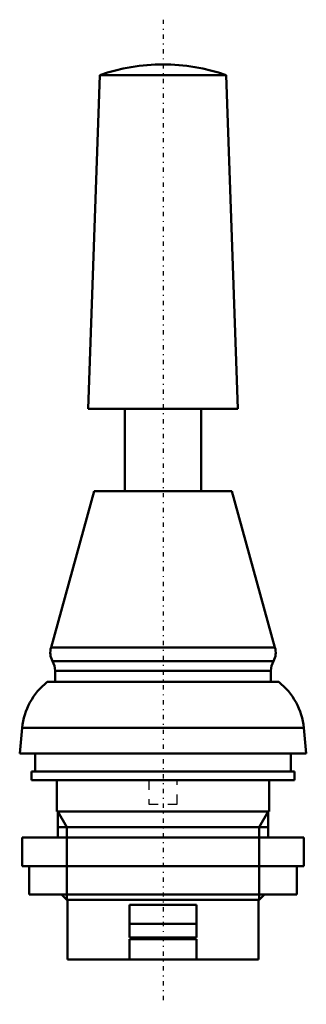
# Model space of a CAD drawing. Header units: millimetres. Extents: x -15 to 15, y -5 to 98.
import ezdxf

# ---------------------------------------------------------------- set-up
doc = ezdxf.new("R2010")
doc.units = ezdxf.units.MM
doc.linetypes.add('Center', pattern=[1.5, 0.45, -0.5, 0.05, -0.5])
doc.linetypes.add('Dashed', pattern=[2, 1, -1])
for name, color, linetype, lineweight in [('AM_0', 7, 'Continuous', 30), ('AM_10', 7, 'Continuous', 5), ('AM_3', 7, 'Dashed', 5), ('AM_7', 7, 'Center', 5)]:
    doc.layers.add(name, color=color, linetype=linetype, lineweight=lineweight)

msp = doc.modelspace()

# ---------------------------------------------------------------- linework, layer by layer
at = {"layer": 'AM_0', "color": 7, "linetype": 'Continuous', "lineweight": 50}
for p, q in [((-6.6, 92.68), (-7.83, 57.7)), ((-6.6, 92.68), (6.6, 92.68)), ((7.83, 57.7), (6.6, 92.68)), ((-7.83, 57.7), (7.83, 57.7)), ((-4, 57.7), (-4, 49.1)), ((4, 49.1), (4, 57.7)), ((-7.19, 49.1), (-11.72, 32.7)), ((-7.19, 49.1), (7.19, 49.1)), ((11.72, 32.7), (7.19, 49.1)), ((-11.72, 32.7), (11.72, 32.7)), ((-11.56, 31.27), (11.56, 31.27)), ((-11.3, 30.27), (-11.3, 29.1)), ((-11.3, 30.27), (11.3, 30.27)), ((11.3, 29.1), (11.3, 30.27)), ((-12.11, 29.1), (12.11, 29.1)), ((-14.74, 24.27), (-15, 21.6)), ((-14.74, 24.27), (14.74, 24.27)), ((15, 21.6), (14.74, 24.27)), ((-15, 21.6), (15, 21.6)), ((-13.37, 21.6), (-13.37, 19.7)), ((13.37, 19.7), (13.37, 21.6)), ((-13.75, 19.7), (-13.75, 18.8)), ((-13.75, 19.7), (13.75, 19.7)), ((13.75, 18.8), (13.75, 19.7)), ((-13.75, 18.8), (13.75, 18.8)), ((-11.1, 18.8), (-11.1, 15.5)), ((11.1, 15.5), (11.1, 18.8)), ((-11.1, 15.5), (11.1, 15.5)), ((-11, 15.5), (-11, 12.8)), ((11, 12.8), (11, 15.5)), ((-14.75, 12.8), (-14.75, 9.8)), ((-14.75, 12.8), (14.75, 12.8)), ((14.75, 9.8), (14.75, 12.8)), ((-14.75, 9.8), (14.75, 9.8)), ((-14, 9.8), (-14, 6.8)), ((14, 6.8), (14, 9.8)), ((-14, 6.8), (14, 6.8)), ((-10.63, 6.8), (-10.08, 6.25)), ((-10.08, 6.25), (10.08, 6.25)), ((-10, 6.25), (-10, 0)), ((10, 0), (10, 6.25)), ((10.08, 6.25), (10.63, 6.8)), ((-3.5, 5.75), (3.5, 5.75)), ((-3.5, 2.3), (-3.5, 5.75)), ((3.5, 2.3), (3.5, 5.75)), ((-3.5, 3.75), (3.5, 3.75)), ((3.5, 2.3), (-3.5, 2.3)), ((-3.5, 2.15), (3.5, 2.15)), ((-3.5, 0), (-3.5, 2.15)), ((3.5, 0), (3.5, 2.15)), ((-10, 0), (10, 0))]:
    msp.add_line(p, q, dxfattribs=at)
for centre, radius, start, end in [((0, 73.8), 20, 70.7205, 109.2795), ((-10, 32.16), 1.8, 162.4741, 209.7243), ((10, 32.16), 1.8, 330.2757, 17.5259), ((-13.3, 30.27), 2, 0, 29.7243), ((13.3, 30.27), 2, 150.2757, 180), ((-7.78, 23.6), 7, 128.2132, 174.5182), ((7.78, 23.6), 7, 5.4818, 51.7868)]:
    msp.add_arc(centre, radius, start, end, dxfattribs=at)
at = {"layer": 'AM_10', "color": 7, "linetype": 'Continuous', "lineweight": 50}
for p, q in [((-11, 15.5), (-10.08, 13.87)), ((11, 15.5), (10.08, 13.87)), ((-11, 13.87), (11, 13.87)), ((-10.08, 6.25), (-10.08, 13.87)), ((10.08, 6.25), (10.08, 13.87))]:
    msp.add_line(p, q, dxfattribs=at)
at = {"layer": 'AM_3', "color": 6, "linetype": 'Dashed', "lineweight": 25}
for p, q in [((-1.5, 18.8), (-1.5, 16.3)), ((1.5, 16.3), (1.5, 18.8)), ((-1.5, 16.3), (1.5, 16.3)), ((-3.5, 3.75), (-3.5, 5.75)), ((3.5, 5.75), (3.5, 3.75))]:
    msp.add_line(p, q, dxfattribs=at)
at = {"layer": 'AM_7', "color": 4, "linetype": 'Center', "lineweight": 25}
msp.add_line((0, 98.49), (0, -4.69), dxfattribs=at)

doc.saveas('drawing.dxf')
